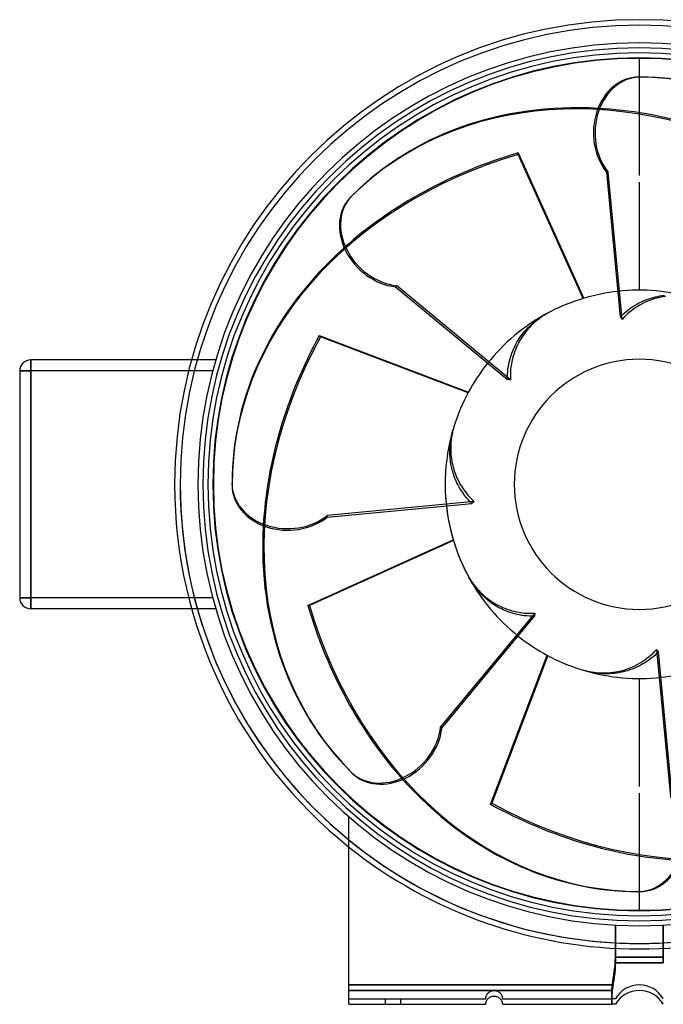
# Model space of a CAD drawing. Header units: millimetres. Extents: x -224 to 168, y -188 to 168.
# Tile 1 of 2: x -224 to 9, y -188 to 168. Entities that reach past the tile are written whole.
import ezdxf

# ---------------------------------------------------------------- set-up
doc = ezdxf.new("R2010")
doc.units = ezdxf.units.MM
doc.layers.add('HIDDEN', color=7, linetype='Continuous')
doc.layers.add('THICK', color=7, linetype='Continuous')

msp = doc.modelspace()

# ---------------------------------------------------------------- linework, layer by layer
at = {"layer": 'HIDDEN'}
for p, q in [((0, 111.66), (0, 147.25)), ((0, 111.67), (0, 147.25)), ((-43.78, 119.84), (-20.12, 67.25)), ((-43.78, 119.25), (-43.78, 119.84)), ((-20.36, 67.18), (-43.78, 119.25)), ((0, 70.2), (0, 109.26)), ((0, 70.2), (0, 109.26)), ((5.04, 67.6), (5.83, 67.8)), ((5.83, 67.8), (6.61, 67.97)), ((6.61, 67.97), (7.4, 68.12)), ((7.4, 68.12), (8.22, 68.25)), ((8.22, 68.25), (9.06, 68.35)), ((-2.72, 64.05), (-2.01, 64.51)), ((-2.01, 64.51), (-1.3, 64.94)), ((-1.3, 64.94), (-0.56, 65.35)), ((-0.56, 65.35), (0.2, 65.75)), ((0.2, 65.75), (0.99, 66.13)), ((0.99, 66.13), (1.79, 66.48)), ((1.79, 66.48), (2.61, 66.81)), ((2.61, 66.81), (3.42, 67.1)), ((3.42, 67.1), (4.24, 67.37)), ((4.24, 67.37), (5.04, 67.6)), ((-35.81, 60.3), (-35.11, 60.76)), ((-35.11, 60.76), (-34.38, 61.2)), ((-34.38, 61.2), (-33.63, 61.62)), ((-6.92, 60.56), (-6.26, 61.21)), ((-6.26, 61.21), (-5.58, 61.83)), ((-5.58, 61.83), (-4.88, 62.43)), ((-4.88, 62.43), (-4.16, 63.01)), ((-4.16, 63.01), (-3.44, 63.55)), ((-3.44, 63.55), (-2.72, 64.05)), ((-40.23, 56.65), (-39.63, 57.25)), ((-39.63, 57.25), (-39.01, 57.82)), ((-39.01, 57.82), (-38.39, 58.37)), ((-38.39, 58.37), (-37.76, 58.88)), ((-37.76, 58.88), (-37.14, 59.37)), ((-37.14, 59.37), (-36.49, 59.84)), ((-36.49, 59.84), (-35.81, 60.3)), ((-115.7, 53.78), (-61.79, 33.33)), ((-115.28, 53.36), (-115.7, 53.78)), ((-43.39, 52.74), (-42.93, 53.41)), ((-42.93, 53.41), (-42.45, 54.07)), ((-42.45, 54.07), (-41.93, 54.74)), ((-41.93, 54.74), (-41.39, 55.39)), ((-41.39, 55.39), (-40.82, 56.03)), ((-40.82, 56.03), (-40.23, 56.65)), ((-61.9, 33.11), (-115.28, 53.36)), ((-45.4, 49.08), (-45.03, 49.87)), ((-45.03, 49.87), (-44.64, 50.63)), ((-44.64, 50.63), (-44.23, 51.37)), ((-44.23, 51.37), (-43.82, 52.07)), ((-43.82, 52.07), (-43.39, 52.74)), ((-46.61, 45.81), (-46.35, 46.64)), ((-46.35, 46.64), (-46.06, 47.46)), ((-46.06, 47.46), (-45.74, 48.28)), ((-45.74, 48.28), (-45.4, 49.08)), ((-220, 45), (-220, 45)), ((-220, 45), (-220, 41)), ((-153.12, 45), (-161.86, 45)), ((-153.12, 45), (-153.12, 45)), ((-47.37, 42.5), (-47.21, 43.36)), ((-47.21, 43.36), (-47.04, 44.19)), ((-47.04, 44.19), (-46.84, 45)), ((-46.84, 45), (-46.61, 45.81)), ((-224, 41), (-224, 41)), ((-224, 41), (-224, 41)), ((-224, 41), (-224, 41)), ((-224, 41), (-220, 41)), ((-224, 41), (-223.9, 41)), ((-224, 41), (-223.9, 41)), ((-223.9, 41), (-223.9, 37)), ((-154.24, 41), (-220, 41)), ((-220, -41), (-220, 41)), ((-154.24, 41), (-162.92, 41)), ((-47.71, 38.85), (-47.67, 39.78)), ((-47.67, 39.78), (-47.6, 40.7)), ((-47.6, 40.7), (-47.5, 41.61)), ((-47.5, 41.61), (-47.37, 42.5)), ((-223.9, 37), (-223.9, 33)), ((-47.72, 37.93), (-47.71, 38.85)), ((-224, 33), (-223.9, 33)), ((-224, 33), (-223.9, 33)), ((-67.94, 17.44), (-67.81, 18.02)), ((-67.81, 18.02), (-67.67, 18.61)), ((-67.67, 18.61), (-67.52, 19.2)), ((-67.52, 19.2), (-67.35, 19.8)), ((-68.42, 14.02), (-68.37, 14.6)), ((-68.37, 14.6), (-68.31, 15.17)), ((-68.31, 15.17), (-68.24, 15.72)), ((-68.24, 15.72), (-68.15, 16.29)), ((-68.15, 16.29), (-68.05, 16.86)), ((-68.05, 16.86), (-67.94, 17.44)), ((-68.51, 12.22), (-68.49, 12.83)), ((-68.51, 11.62), (-68.51, 12.22)), ((-68.49, 11.01), (-68.51, 11.62)), ((-68.49, 12.83), (-68.46, 13.43)), ((-68.46, 10.4), (-68.49, 11.01)), ((-68.46, 13.43), (-68.42, 14.02)), ((-68.42, 9.79), (-68.46, 10.4)), ((-68.37, 9.19), (-68.42, 9.79)), ((-68.3, 8.59), (-68.37, 9.19)), ((-68.22, 8), (-68.3, 8.59)), ((-68.12, 7.42), (-68.22, 8)), ((-68.02, 6.85), (-68.12, 7.42)), ((-67.9, 6.29), (-68.02, 6.85)), ((-67.78, 5.74), (-67.9, 6.29)), ((-67.63, 5.17), (-67.78, 5.74)), ((-67.47, 4.6), (-67.63, 5.17)), ((-67.3, 4.02), (-67.47, 4.6)), ((-67.11, 3.44), (-67.3, 4.02)), ((-66.9, 2.86), (-67.11, 3.44)), ((-66.68, 2.27), (-66.9, 2.86)), ((-66.44, 1.7), (-66.68, 2.27)), ((-66.19, 1.12), (-66.44, 1.7)), ((-65.92, 0.56), (-66.19, 1.12)), ((-65.65, 0), (-65.92, 0.56)), ((-65.26, -0.74), (-65.65, 0)), ((-64.85, -1.45), (-65.26, -0.74)), ((-64.43, -2.14), (-64.85, -1.45)), ((-63.97, -2.83), (-64.43, -2.14)), ((-63.48, -3.54), (-63.97, -2.83)), ((-62.95, -4.24), (-63.48, -3.54)), ((-62.39, -4.94), (-62.95, -4.24)), ((-61.8, -5.62), (-62.39, -4.94)), ((-61.19, -6.28), (-61.8, -5.62)), ((-60.56, -6.92), (-61.19, -6.28)), ((-119.84, -43.78), (-67.25, -20.12)), ((-67.18, -20.36), (-119.25, -43.78)), ((-224, -33), (-223.9, -33)), ((-224, -33), (-223.9, -33)), ((-223.9, -33), (-223.9, -37)), ((-61.2, -34.38), (-61.62, -33.63)), ((-60.76, -35.11), (-61.2, -34.38)), ((-60.3, -35.81), (-60.76, -35.11)), ((-223.9, -37), (-223.9, -41)), ((-59.84, -36.49), (-60.3, -35.81)), ((-59.37, -37.14), (-59.84, -36.49)), ((-58.88, -37.76), (-59.37, -37.14)), ((-58.37, -38.39), (-58.88, -37.76)), ((-57.82, -39.01), (-58.37, -38.39)), ((-57.25, -39.63), (-57.82, -39.01)), ((-224, -41), (-224, -41)), ((-224, -41), (-224, -41)), ((-224, -41), (-224, -41)), ((-220, -41), (-224, -41)), ((-224, -41), (-223.9, -41)), ((-224, -41), (-223.9, -41)), ((-154.24, -41), (-220, -41)), ((-220, -41), (-220, -45)), ((-154.24, -41), (-162.92, -41)), ((-56.65, -40.23), (-57.25, -39.63)), ((-56.03, -40.82), (-56.65, -40.23)), ((-55.39, -41.39), (-56.03, -40.82)), ((-54.74, -41.93), (-55.39, -41.39)), ((-54.07, -42.45), (-54.74, -41.93)), ((-53.41, -42.93), (-54.07, -42.45)), ((-220, -45), (-220, -45)), ((-153.12, -45), (-161.86, -45)), ((-153.12, -45), (-153.12, -45)), ((-119.25, -43.78), (-119.84, -43.78)), ((-52.74, -43.39), (-53.41, -42.93)), ((-52.07, -43.82), (-52.74, -43.39)), ((-51.37, -44.23), (-52.07, -43.82)), ((-50.63, -44.64), (-51.37, -44.23)), ((-49.87, -45.03), (-50.63, -44.64)), ((-49.08, -45.4), (-49.87, -45.03)), ((-48.28, -45.74), (-49.08, -45.4)), ((-47.46, -46.06), (-48.28, -45.74)), ((-46.64, -46.35), (-47.46, -46.06)), ((-45.81, -46.61), (-46.64, -46.35)), ((-45, -46.84), (-45.81, -46.61)), ((-44.19, -47.04), (-45, -46.84)), ((-43.36, -47.21), (-44.19, -47.04)), ((-42.5, -47.37), (-43.36, -47.21)), ((-41.61, -47.5), (-42.5, -47.37)), ((-40.7, -47.6), (-41.61, -47.5)), ((-39.78, -47.67), (-40.7, -47.6)), ((-38.85, -47.71), (-39.78, -47.67)), ((-37.93, -47.72), (-38.85, -47.71)), ((-53.78, -115.7), (-33.33, -61.79)), ((-33.11, -61.9), (-53.36, -115.28)), ((2.72, -64.05), (2.01, -64.51)), ((3.44, -63.55), (2.72, -64.05)), ((4.16, -63.01), (3.44, -63.55)), ((4.88, -62.43), (4.16, -63.01)), ((5.58, -61.83), (4.88, -62.43)), ((6.26, -61.21), (5.58, -61.83)), ((6.92, -60.56), (6.26, -61.21)), ((-18.97, -67.58), (-19.8, -67.35)), ((-18.14, -67.79), (-18.97, -67.58)), ((-5.04, -67.6), (-5.83, -67.8)), ((-4.24, -67.37), (-5.04, -67.6)), ((-3.42, -67.1), (-4.24, -67.37)), ((-2.61, -66.81), (-3.42, -67.1)), ((-1.79, -66.48), (-2.61, -66.81)), ((-0.99, -66.13), (-1.79, -66.48)), ((-0.2, -65.75), (-0.99, -66.13)), ((0.56, -65.35), (-0.2, -65.75)), ((1.3, -64.94), (0.56, -65.35)), ((2.01, -64.51), (1.3, -64.94)), ((-17.32, -67.96), (-18.14, -67.79)), ((-16.51, -68.11), (-17.32, -67.96)), ((-15.72, -68.24), (-16.51, -68.11)), ((-14.93, -68.34), (-15.72, -68.24)), ((-14.13, -68.42), (-14.93, -68.34)), ((-13.3, -68.47), (-14.13, -68.42)), ((-12.46, -68.5), (-13.3, -68.47)), ((-11.61, -68.51), (-12.46, -68.5)), ((-10.76, -68.48), (-11.61, -68.51)), ((-9.9, -68.43), (-10.76, -68.48)), ((-9.06, -68.35), (-9.9, -68.43)), ((-8.22, -68.25), (-9.06, -68.35)), ((-7.4, -68.12), (-8.22, -68.25)), ((-6.61, -67.97), (-7.4, -68.12)), ((-5.83, -67.8), (-6.61, -67.97)), ((0, -109.26), (0, -70.2)), ((0, -109.26), (0, -70.2)), ((0, -147.25), (0, -111.66)), ((0, -147.25), (0, -111.67)), ((-53.36, -115.28), (-53.78, -115.7)), ((-105, -120.2), (-105, -120.2)), ((-105, -120.2), (-105, -120.2)), ((-8.66, -159.36), (-8.66, -173)), ((-8.66, -159.36), (-8.66, -171)), ((-8.66, -171), (-8.66, -159.36)), ((8.66, -159.36), (8.66, -171)), ((8.66, -171), (8.66, -159.36)), ((8.66, -173), (8.66, -159.36)), ((-8.77, -173.47), (-8.91, -174.76)), ((-8.91, -174.76), (-8.77, -173.47)), ((-8.69, -172.21), (-8.77, -173.47)), ((-8.77, -173.47), (-8.69, -172.21)), ((-8.69, -174.21), (-8.77, -175.47)), ((-8.66, -171), (-8.69, -172.21)), ((-8.69, -172.21), (-8.66, -171)), ((-8.66, -173), (-8.69, -174.21)), ((-8.66, -171), (0, -171)), ((0, -171), (-8.66, -171)), ((-8.66, -173), (0, -173)), ((8.66, -171), (0, -171)), ((0, -171), (8.66, -171)), ((0, -173), (8.66, -173)), ((-9.28, -177.29), (-9.46, -178.49)), ((-9.46, -178.49), (-9.28, -177.29)), ((-9.09, -176.04), (-9.28, -177.29)), ((-9.28, -177.29), (-9.09, -176.04)), ((-8.91, -174.76), (-9.09, -176.04)), ((-9.09, -176.04), (-8.91, -174.76)), ((-8.91, -176.76), (-9.09, -178.04)), ((-8.77, -175.47), (-8.91, -176.76)), ((-9.8, -181), (-105, -181)), ((-105, -181), (-9.8, -181)), ((-9.85, -181.45), (-9.87, -181.67)), ((-9.87, -181.67), (-9.85, -181.45)), ((-9.83, -181.22), (-9.85, -181.45)), ((-9.85, -181.45), (-9.83, -181.22)), ((-9.8, -181), (-9.83, -181.22)), ((-9.83, -181.22), (-9.8, -181)), ((-9.64, -179.72), (-9.8, -181)), ((-9.8, -181), (-9.64, -179.72)), ((-9.46, -178.49), (-9.64, -179.72)), ((-9.64, -179.72), (-9.46, -178.49)), ((-9.46, -180.49), (-9.64, -181.72)), ((-9.28, -179.29), (-9.46, -180.49)), ((-9.09, -178.04), (-9.28, -179.29)), ((-9.8, -183), (-105, -183)), ((-55.38, -185.15), (-55.33, -185)), ((-55.33, -185), (-55.27, -184.84)), ((-55.27, -184.84), (-55.19, -184.68)), ((-55.19, -184.68), (-55.1, -184.51)), ((-55.1, -184.51), (-54.99, -184.32)), ((-54.99, -184.32), (-54.85, -184.14)), ((-54.85, -184.14), (-54.7, -183.96)), ((-54.7, -183.96), (-54.53, -183.79)), ((-54.53, -183.79), (-54.34, -183.63)), ((-54.34, -183.63), (-54.14, -183.49)), ((-54.14, -183.49), (-53.91, -183.35)), ((-53.91, -183.35), (-53.67, -183.24)), ((-53.67, -183.24), (-53.42, -183.14)), ((-53.42, -183.14), (-53.16, -183.07)), ((-53.16, -183.07), (-52.89, -183.03)), ((-52.89, -183.03), (-52.63, -183)), ((-52.63, -183), (-52.37, -183)), ((-52.37, -183), (-52.11, -183.03)), ((-52.11, -183.03), (-51.84, -183.07)), ((-51.84, -183.07), (-51.58, -183.14)), ((-51.58, -183.14), (-51.33, -183.24)), ((-51.33, -183.24), (-51.09, -183.35)), ((-51.09, -183.35), (-50.86, -183.49)), ((-50.86, -183.49), (-50.66, -183.63)), ((-50.66, -183.63), (-50.47, -183.79)), ((-50.47, -183.79), (-50.3, -183.96)), ((-50.3, -183.96), (-50.15, -184.14)), ((-50.15, -184.14), (-50.01, -184.32)), ((-50.01, -184.32), (-49.9, -184.51)), ((-49.9, -184.51), (-49.81, -184.68)), ((-49.81, -184.68), (-49.73, -184.84)), ((-49.73, -184.84), (-49.67, -185)), ((-49.67, -185), (-49.62, -185.15)), ((-9.95, -183.56), (-9.96, -183.75)), ((-9.96, -183.76), (-9.95, -183.57)), ((-9.96, -183.75), (-9.96, -183.94)), ((-9.96, -183.94), (-9.96, -183.76)), ((-9.96, -183.94), (-9.96, -184.11)), ((-9.96, -184.12), (-9.96, -183.94)), ((-9.96, -184.11), (-9.96, -184.29)), ((-9.96, -184.29), (-9.96, -184.12)), ((-9.96, -184.29), (-9.96, -184.45)), ((-9.96, -184.46), (-9.96, -184.29)), ((-9.96, -184.45), (-9.96, -184.61)), ((-9.96, -184.62), (-9.96, -184.46)), ((-9.96, -184.61), (-9.96, -184.76)), ((-9.96, -184.77), (-9.96, -184.62)), ((-9.96, -184.76), (-9.96, -184.91)), ((-9.96, -184.91), (-9.96, -184.77)), ((-9.96, -184.91), (-9.96, -185.04)), ((-9.96, -185.05), (-9.96, -184.91)), ((-9.96, -185.04), (-9.96, -185.17)), ((-9.96, -185.17), (-9.96, -185.05)), ((-9.94, -183.17), (-9.95, -183.37)), ((-9.95, -183.37), (-9.94, -183.17)), ((-9.95, -183.37), (-9.95, -183.56)), ((-9.95, -183.57), (-9.95, -183.37)), ((-9.93, -182.75), (-9.94, -182.96)), ((-9.94, -182.97), (-9.93, -182.76)), ((-9.94, -182.96), (-9.94, -183.17)), ((-9.94, -183.17), (-9.94, -182.97)), ((-9.93, -184.75), (-9.94, -184.96)), ((-9.94, -184.96), (-9.94, -185.17)), ((-9.92, -182.54), (-9.93, -182.75)), ((-9.93, -182.76), (-9.92, -182.54)), ((-9.92, -184.54), (-9.93, -184.75)), ((-9.91, -182.33), (-9.92, -182.54)), ((-9.92, -182.54), (-9.91, -182.33)), ((-9.91, -184.33), (-9.92, -184.54)), ((-9.9, -182.11), (-9.91, -182.33)), ((-9.91, -182.33), (-9.9, -182.11)), ((-9.9, -184.11), (-9.91, -184.33)), ((-9.88, -181.89), (-9.9, -182.11)), ((-9.9, -182.11), (-9.88, -181.89)), ((-9.88, -183.89), (-9.9, -184.11)), ((-9.87, -181.67), (-9.88, -181.89)), ((-9.88, -181.89), (-9.87, -181.67)), ((-9.87, -183.67), (-9.88, -183.89)), ((-9.85, -183.45), (-9.87, -183.67)), ((-9.83, -183.22), (-9.85, -183.45)), ((-9.8, -183), (-9.83, -183.22)), ((-9.64, -181.72), (-9.8, -183)), ((-105, -186), (-105, -186)), ((-105, -186), (-55.5, -186)), ((-105, -188), (-105, -188)), ((-91.75, -188), (-91.75, -186)), ((-91.75, -188), (-91.75, -186)), ((-86.25, -188), (-86.25, -186)), ((-86.25, -188), (-86.25, -186)), ((-55.5, -185.89), (-55.49, -185.82)), ((-55.5, -185.94), (-55.5, -185.89)), ((-55.5, -185.97), (-55.5, -185.94)), ((-55.5, -185.99), (-55.5, -185.97)), ((-55.5, -186), (-55.5, -185.99)), ((-55.5, -186), (-55.5, -186)), ((-55.5, -188), (-55.5, -188)), ((-55.49, -185.74), (-55.48, -185.65)), ((-55.49, -185.82), (-55.49, -185.74)), ((-55.48, -185.65), (-55.47, -185.54)), ((-55.47, -185.54), (-55.44, -185.43)), ((-55.44, -185.43), (-55.42, -185.29)), ((-55.42, -185.29), (-55.38, -185.15)), ((-49.62, -185.15), (-49.58, -185.29)), ((-49.58, -185.29), (-49.56, -185.43)), ((-49.56, -185.43), (-49.53, -185.54)), ((-49.53, -185.54), (-49.52, -185.65)), ((-49.52, -185.65), (-49.51, -185.74)), ((-49.51, -185.74), (-49.51, -185.82)), ((-49.51, -185.82), (-49.5, -185.89)), ((-49.5, -185.89), (-49.5, -185.94)), ((-49.5, -185.94), (-49.5, -185.97)), ((-49.5, -185.97), (-49.5, -185.99)), ((-49.5, -185.99), (-49.5, -186)), ((-49.5, -186), (-9.8, -186)), ((-49.5, -186), (-49.5, -186)), ((-49.5, -188), (-49.5, -188)), ((-9.96, -185.17), (-9.95, -185.29)), ((-9.95, -185.29), (-9.96, -185.17)), ((-9.95, -185.56), (-9.96, -185.75)), ((-9.96, -185.75), (-9.96, -185.94)), ((-9.96, -185.94), (-9.96, -186.11)), ((-9.96, -186.11), (-9.96, -186.29)), ((-9.96, -186.29), (-9.96, -186.45)), ((-9.96, -186.45), (-9.96, -186.61)), ((-9.96, -186.61), (-9.96, -186.76)), ((-9.96, -186.76), (-9.96, -186.91)), ((-9.96, -186.91), (-9.96, -187.04)), ((-9.96, -187.04), (-9.96, -187.17)), ((-9.96, -187.17), (-9.95, -187.29)), ((-9.94, -185.17), (-9.95, -185.37)), ((-9.95, -185.29), (-9.95, -185.4)), ((-9.95, -185.4), (-9.95, -185.29)), ((-9.95, -185.37), (-9.95, -185.56)), ((-9.95, -185.4), (-9.94, -185.5)), ((-9.94, -185.51), (-9.95, -185.4)), ((-9.95, -187.29), (-9.95, -187.4)), ((-9.95, -187.4), (-9.94, -187.5)), ((-9.94, -185.5), (-9.94, -185.6)), ((-9.94, -185.6), (-9.94, -185.51)), ((-9.94, -185.6), (-9.93, -185.68)), ((-9.93, -185.68), (-9.94, -185.6)), ((-9.94, -187.5), (-9.94, -187.6)), ((-9.94, -187.6), (-9.93, -187.68)), ((-9.93, -185.68), (-9.92, -185.76)), ((-9.92, -185.76), (-9.93, -185.68)), ((-9.93, -187.68), (-9.92, -187.76)), ((-9.92, -185.76), (-9.91, -185.82)), ((-9.91, -185.82), (-9.92, -185.76)), ((-9.92, -187.76), (-9.91, -187.82)), ((-9.91, -185.82), (-9.9, -185.87)), ((-9.9, -185.88), (-9.91, -185.82)), ((-9.91, -187.82), (-9.9, -187.87)), ((-9.9, -185.87), (-9.88, -185.92)), ((-9.88, -185.92), (-9.9, -185.88)), ((-9.9, -187.87), (-9.88, -187.92)), ((-9.88, -185.92), (-9.87, -185.95)), ((-9.87, -185.96), (-9.88, -185.92)), ((-9.88, -187.92), (-9.87, -187.95)), ((-9.87, -185.95), (-9.85, -185.98)), ((-9.85, -185.98), (-9.87, -185.96)), ((-9.87, -187.95), (-9.85, -187.98)), ((-9.85, -185.98), (-9.83, -185.99)), ((-9.83, -185.99), (-9.85, -185.98)), ((-9.85, -187.98), (-9.83, -187.99)), ((-9.83, -185.99), (-9.8, -186)), ((-9.8, -186), (-9.83, -185.99)), ((-9.83, -187.99), (-9.8, -188)), ((-9.64, -186), (-9.8, -186)), ((-9.46, -186), (-9.64, -186)), ((-9.28, -186), (-9.46, -186)), ((-9.09, -186), (-9.28, -186)), ((-8.91, -186), (-9.09, -186)), ((-8.77, -186), (-8.91, -186)), ((-8.69, -186), (-8.77, -186)), ((-8.66, -186), (-8.69, -186)), ((-8.66, -186), (-8.66, -186)), ((-8.66, -188), (-8.66, -188)), ((8.66, -188), (8.66, -188))]:
    msp.add_line(p, q, dxfattribs=at)
for centre, radius, start, end in [((0, 0), 166, 0, 180), ((0, 0), 166, 0, 180), ((0, 0), 166, 0, 180), ((0, 0), 157.8, 0, 180), ((0, 0), 154.2, 0, 180), ((0, 0), 70.2, 73.6215, 96.3656), ((0, 0), 70.2, 118.6215, 141.3656), ((0, 0), 70.2, 163.6215, 180), ((0, 0), 166, 180, 270), ((0, 0), 166, 180, 270), ((0, 0), 157.8, 180, 270), ((0, 0), 154.2, 180, 270), ((0, 0), 70.2, 180, 186.3656), ((0, 0), 166, 270, 0), ((0, 0), 166, 270, 0), ((0, 0), 166, 270, 0), ((0, 0), 166, 180, 270), ((0, 0), 154.2, 270, 0), ((0, 0), 157.8, 270, 0), ((0, 0), 70.2, 208.6215, 231.3656), ((0, 0), 70.2, 253.6215, 276.3656), ((0, 0), 166, 230.763, 270), ((0, 0), 168, 231.3178, 270), ((0, 0), 166, 270, 309.237), ((0, 0), 168, 270, 308.6822), ((0, -191), 10, 90, 150), ((0, -191), 10, 30, 90)]:
    msp.add_arc(centre, radius, start, end, dxfattribs=at)
for centre, major_axis, ratio, start_param, end_param in [((6.86, -7.28), (111.19, -111.19), 0.809017, 1.919862, 3.141593), ((-0.29, -10), (0, -157.25), 0.809017, 1.919862, 3.141593), ((7.28, -6.86), (-111.19, 111.19), 0.809017, -1.22173, -0.734568), ((10, -0.29), (157.25, 0), 0.809017, 1.919862, 3.141593), ((10, 0.29), (-157.25, 0), 0.809017, -1.22173, -0.734568), ((0, 111.66), (0.00054, -0.00218), 0.386472, 1.000764, 2.57156), ((0, 111.66), (0.00054, -0.00218), 0.386472, -2.124206, -0.570033), ((0, 111.66), (0.00054, -0.00218), 0.386472, 3.046141, 4.158979), ((0, 111.66), (0.00054, -0.00218), 0.386472, 2.57156, 3.046141), ((0, 111.66), (0.00054, -0.00218), 0.386472, -0.570033, 1.000764), ((0, 109.26), (0.00054, -0.00218), 0.386472, -0.570033, 1.000764), ((0, 109.26), (0.00054, -0.00218), 0.386472, 1.000764, 2.57156), ((0, 109.26), (0.00054, -0.00218), 0.386472, 3.046141, 4.159018), ((0, 109.26), (0.00054, -0.00218), 0.386472, -2.124167, -0.570033), ((0, 109.26), (0.00054, -0.00218), 0.386472, 2.57156, 3.046141), ((0, 0), (-49.64, -49.64), 1, -1.882012, -1.856655), ((6.86, 7.28), (-111.19, -111.19), 0.809017, -1.22173, -0.734568), ((7.28, 6.86), (111.19, 111.19), 0.809017, 1.919862, 3.141593), ((0, 0), (0, 70.2), 1, 1.259581, 1.284938), ((0, 0), (-49.64, 49.64), 1, 0.785398, 1.284938), ((-0.29, 10), (0, -157.25), 0.809017, -1.22173, -0.734568), ((0.29, 10), (0, 157.25), 0.809017, 1.919862, 3.141593), ((0, 0), (-70.2, 0), 1, 1.259581, 1.284938), ((-6.86, 7.28), (-111.19, 111.19), 0.809017, 1.919862, 3.141593), ((0, -109.26), (-0.00054, 0.00218), 0.386472, 3.046141, 4.159018), ((0, -109.26), (-0.00054, 0.00218), 0.386472, -2.124167, -0.570033), ((0, -109.26), (-0.00054, 0.00218), 0.386472, 2.57156, 3.046141), ((0, -109.26), (-0.00054, 0.00218), 0.386472, -0.570033, 1.000764), ((0, -109.26), (-0.00054, 0.00218), 0.386472, 1.000764, 2.57156), ((0, -111.66), (-0.00054, 0.00218), 0.386472, -2.124206, -0.570033), ((0, -111.66), (-0.00054, 0.00218), 0.386472, 1.000764, 2.57156), ((0, -111.66), (-0.00054, 0.00218), 0.386472, -0.570033, 1.000764), ((0, -111.66), (-0.00054, 0.00218), 0.386472, 3.046141, 4.158979), ((0, -111.66), (-0.00054, 0.00218), 0.386472, 2.57156, 3.046141), ((-7.28, 6.86), (111.19, -111.19), 0.809017, -1.22173, -0.734568)]:
    msp.add_ellipse(centre, major_axis=major_axis, ratio=ratio, start_param=start_param, end_param=end_param, dxfattribs=at)
at = {"layer": 'THICK'}
for p, q in [((0, 147.25), (0, 154)), ((0, 147.25), (0, 154)), ((-0.29, 147.25), (0.29, 147.25)), ((-11.83, 112.83), (-6.92, 60.56)), ((-11.83, 112.83), (-11.24, 112.83)), ((-6.25, 59.66), (-11.24, 112.83)), ((-104.33, 103.91), (-103.91, 104.33)), ((-88.15, 71.42), (-87.73, 71.84)), ((-88.15, 71.42), (-47.72, 37.93)), ((-46.61, 37.77), (-87.73, 71.84)), ((7.73, 67.67), (6.91, 67.49)), ((8.55, 67.83), (7.73, 67.67)), ((9.41, 67.96), (8.55, 67.83)), ((-0.48, 64.43), (-1.23, 63.96)), ((0.26, 64.87), (-0.48, 64.43)), ((1.04, 65.29), (0.26, 64.87)), ((1.85, 65.7), (1.04, 65.29)), ((2.68, 66.08), (1.85, 65.7)), ((3.53, 66.43), (2.68, 66.08)), ((4.38, 66.74), (3.53, 66.43)), ((5.23, 67.03), (4.38, 66.74)), ((6.08, 67.28), (5.23, 67.03)), ((6.91, 67.49), (6.08, 67.28)), ((-35.12, 60.64), (-35.81, 60.15)), ((-34.39, 61.12), (-35.12, 60.64)), ((-33.63, 61.58), (-34.39, 61.12)), ((-32.85, 62.03), (-33.63, 61.58)), ((-32.05, 62.45), (-32.85, 62.03)), ((-6.81, 60.42), (-6.92, 60.56)), ((-4.94, 61.01), (-5.61, 60.34)), ((-4.23, 61.66), (-4.94, 61.01)), ((-3.5, 62.28), (-4.23, 61.66)), ((-2.75, 62.88), (-3.5, 62.28)), ((-1.99, 63.44), (-2.75, 62.88)), ((-1.23, 63.96), (-1.99, 63.44)), ((-39.07, 57.38), (-39.69, 56.74)), ((-38.43, 57.99), (-39.07, 57.38)), ((-37.78, 58.58), (-38.43, 57.99)), ((-37.13, 59.14), (-37.78, 58.58)), ((-36.47, 59.66), (-37.13, 59.14)), ((-35.81, 60.15), (-36.47, 59.66)), ((-6.69, 60.27), (-6.81, 60.42)), ((-6.58, 60.12), (-6.69, 60.27)), ((-6.47, 59.97), (-6.58, 60.12)), ((-6.36, 59.82), (-6.47, 59.97)), ((-6.25, 59.66), (-6.36, 59.82)), ((-5.61, 60.34), (-6.25, 59.66)), ((-41.91, 54.01), (-42.39, 53.31)), ((-41.4, 54.7), (-41.91, 54.01)), ((-40.86, 55.39), (-41.4, 54.7)), ((-40.29, 56.07), (-40.86, 55.39)), ((-39.69, 56.74), (-40.29, 56.07)), ((-44.1, 50.29), (-44.48, 49.46)), ((-43.69, 51.1), (-44.1, 50.29)), ((-43.27, 51.87), (-43.69, 51.1)), ((-42.83, 52.61), (-43.27, 51.87)), ((-42.39, 53.31), (-42.83, 52.61)), ((-45.43, 46.91), (-45.69, 46.06)), ((-45.15, 47.76), (-45.43, 46.91)), ((-44.83, 48.62), (-45.15, 47.76)), ((-44.48, 49.46), (-44.83, 48.62)), ((-161.86, 45), (-220, 45)), ((-220, 41), (-220, 45)), ((-46.27, 43.45), (-46.41, 42.52)), ((-46.1, 44.36), (-46.27, 43.45)), ((-45.9, 45.22), (-46.1, 44.36)), ((-45.69, 46.06), (-45.9, 45.22)), ((-224, 41), (-224, 37)), ((-220, 41), (-224, 41)), ((-220, 41), (-220, -41)), ((-162.92, 41), (-220, 41)), ((-46.59, 40.61), (-46.63, 39.65)), ((-46.63, 39.65), (-46.63, 38.7)), ((-46.52, 41.57), (-46.59, 40.61)), ((-46.41, 42.52), (-46.52, 41.57)), ((-224, 37), (-224, -37)), ((-47.53, 37.91), (-47.72, 37.93)), ((-47.35, 37.88), (-47.53, 37.91)), ((-47.17, 37.86), (-47.35, 37.88)), ((-46.98, 37.83), (-47.17, 37.86)), ((-46.79, 37.8), (-46.98, 37.83)), ((-46.61, 37.77), (-46.79, 37.8)), ((-46.63, 38.7), (-46.61, 37.77)), ((-66.83, 21.5), (-67.03, 20.85)), ((-67.66, 18.28), (-67.78, 17.65)), ((-67.53, 18.92), (-67.66, 18.28)), ((-67.38, 19.56), (-67.53, 18.92)), ((-67.21, 20.2), (-67.38, 19.56)), ((-67.03, 20.85), (-67.21, 20.2)), ((-68.15, 14.53), (-68.18, 13.88)), ((-68.1, 15.17), (-68.15, 14.53)), ((-68.04, 15.81), (-68.1, 15.17)), ((-67.97, 16.42), (-68.04, 15.81)), ((-67.88, 17.03), (-67.97, 16.42)), ((-67.78, 17.65), (-67.88, 17.03)), ((-68.18, 13.88), (-68.2, 13.22)), ((-68.2, 13.22), (-68.2, 12.55)), ((-68.2, 12.55), (-68.18, 11.89)), ((-68.18, 11.89), (-68.14, 11.23)), ((-68.14, 11.23), (-68.09, 10.56)), ((-68.09, 10.56), (-68.02, 9.91)), ((-68.02, 9.91), (-67.94, 9.26)), ((-67.94, 9.26), (-67.84, 8.63)), ((-67.84, 8.63), (-67.73, 8.01)), ((-67.73, 8.01), (-67.6, 7.4)), ((-67.6, 7.4), (-67.46, 6.79)), ((-67.46, 6.79), (-67.3, 6.17)), ((-67.3, 6.17), (-67.12, 5.54)), ((-67.12, 5.54), (-66.92, 4.91)), ((-66.92, 4.91), (-66.7, 4.27)), ((-66.7, 4.27), (-66.47, 3.63)), ((-66.47, 3.63), (-66.21, 3)), ((-147.25, -0.29), (-147.25, 0.29)), ((-66.21, 3), (-65.94, 2.37)), ((-65.94, 2.37), (-65.65, 1.76)), ((-65.65, 1.76), (-65.35, 1.16)), ((-65.35, 1.16), (-65.04, 0.57)), ((-65.04, 0.57), (-64.72, 0)), ((-64.72, 0), (-64.34, -0.64)), ((-64.34, -0.64), (-63.92, -1.29)), ((-63.92, -1.29), (-63.47, -1.95)), ((-63.47, -1.95), (-62.99, -2.6)), ((-62.99, -2.6), (-62.48, -3.25)), ((-62.48, -3.25), (-61.95, -3.9)), ((-59.66, -6.25), (-112.83, -11.24)), ((-112.83, -11.83), (-60.56, -6.92)), ((-61.95, -3.9), (-61.4, -4.52)), ((-61.4, -4.52), (-60.83, -5.12)), ((-60.83, -5.12), (-60.25, -5.7)), ((-60.42, -6.81), (-60.56, -6.92)), ((-60.27, -6.69), (-60.42, -6.81)), ((-60.12, -6.58), (-60.27, -6.69)), ((-60.25, -5.7), (-59.66, -6.25)), ((-59.97, -6.47), (-60.12, -6.58)), ((-59.82, -6.36), (-59.97, -6.47)), ((-59.66, -6.25), (-59.82, -6.36)), ((-112.83, -11.83), (-112.83, -11.24)), ((-62.45, -32.05), (-62.03, -32.85)), ((-62.03, -32.85), (-61.58, -33.63)), ((-61.58, -33.63), (-61.12, -34.39)), ((-61.12, -34.39), (-60.64, -35.12)), ((-60.64, -35.12), (-60.15, -35.81)), ((-224, -37), (-224, -41)), ((-60.15, -35.81), (-59.66, -36.47)), ((-59.66, -36.47), (-59.14, -37.13)), ((-59.14, -37.13), (-58.58, -37.78)), ((-58.58, -37.78), (-57.99, -38.43)), ((-57.99, -38.43), (-57.38, -39.07)), ((-57.38, -39.07), (-56.74, -39.69)), ((-224, -41), (-220, -41)), ((-220, -45), (-220, -41)), ((-162.92, -41), (-220, -41)), ((-56.74, -39.69), (-56.07, -40.29)), ((-56.07, -40.29), (-55.39, -40.86)), ((-55.39, -40.86), (-54.7, -41.4)), ((-54.7, -41.4), (-54.01, -41.91)), ((-54.01, -41.91), (-53.31, -42.39)), ((-53.31, -42.39), (-52.61, -42.83)), ((-161.86, -45), (-220, -45)), ((-52.61, -42.83), (-51.87, -43.27)), ((-51.87, -43.27), (-51.1, -43.69)), ((-51.1, -43.69), (-50.29, -44.1)), ((-50.29, -44.1), (-49.46, -44.48)), ((-49.46, -44.48), (-48.62, -44.83)), ((-48.62, -44.83), (-47.76, -45.15)), ((-47.76, -45.15), (-46.91, -45.43)), ((-46.91, -45.43), (-46.06, -45.69)), ((-46.06, -45.69), (-45.22, -45.9)), ((-45.22, -45.9), (-44.36, -46.1)), ((-44.36, -46.1), (-43.45, -46.27)), ((-43.45, -46.27), (-42.52, -46.41)), ((-37.77, -46.61), (-71.84, -87.73)), ((-71.42, -88.15), (-37.93, -47.72)), ((-42.52, -46.41), (-41.57, -46.52)), ((-41.57, -46.52), (-40.61, -46.59)), ((-40.61, -46.59), (-39.65, -46.63)), ((-39.65, -46.63), (-38.7, -46.63)), ((-38.7, -46.63), (-37.77, -46.61)), ((-37.91, -47.53), (-37.93, -47.72)), ((-37.88, -47.35), (-37.91, -47.53)), ((-37.86, -47.17), (-37.88, -47.35)), ((-37.83, -46.98), (-37.86, -47.17)), ((-37.8, -46.79), (-37.83, -46.98)), ((-37.77, -46.61), (-37.8, -46.79)), ((4.94, -61.01), (5.61, -60.34)), ((5.61, -60.34), (6.25, -59.66)), ((6.25, -59.66), (6.36, -59.82)), ((6.25, -59.66), (11.24, -112.83)), ((6.36, -59.82), (6.47, -59.97)), ((6.47, -59.97), (6.58, -60.12)), ((6.58, -60.12), (6.69, -60.27)), ((6.69, -60.27), (6.81, -60.42)), ((6.81, -60.42), (6.92, -60.56)), ((0.48, -64.43), (1.23, -63.96)), ((1.23, -63.96), (1.99, -63.44)), ((1.99, -63.44), (2.75, -62.88)), ((2.75, -62.88), (3.5, -62.28)), ((3.5, -62.28), (4.23, -61.66)), ((4.23, -61.66), (4.94, -61.01)), ((11.83, -112.83), (6.92, -60.56)), ((-21.5, -66.83), (-20.63, -67.09)), ((-20.63, -67.09), (-19.76, -67.33)), ((-19.76, -67.33), (-18.9, -67.53)), ((-18.9, -67.53), (-18.05, -67.71)), ((-7.73, -67.67), (-6.91, -67.49)), ((-6.91, -67.49), (-6.08, -67.28)), ((-6.08, -67.28), (-5.23, -67.03)), ((-5.23, -67.03), (-4.38, -66.74)), ((-4.38, -66.74), (-3.53, -66.43)), ((-3.53, -66.43), (-2.68, -66.08)), ((-2.68, -66.08), (-1.85, -65.7)), ((-1.85, -65.7), (-1.04, -65.29)), ((-1.04, -65.29), (-0.26, -64.87)), ((-0.26, -64.87), (0.48, -64.43)), ((-18.05, -67.71), (-17.21, -67.86)), ((-17.21, -67.86), (-16.39, -67.97)), ((-16.39, -67.97), (-15.56, -68.07)), ((-15.56, -68.07), (-14.7, -68.14)), ((-14.7, -68.14), (-13.83, -68.18)), ((-13.83, -68.18), (-12.94, -68.2)), ((-12.94, -68.2), (-12.05, -68.18)), ((-12.05, -68.18), (-11.16, -68.14)), ((-11.16, -68.14), (-10.28, -68.06)), ((-10.28, -68.06), (-9.41, -67.96)), ((-9.41, -67.96), (-8.55, -67.83)), ((-8.55, -67.83), (-7.73, -67.67)), ((-71.42, -88.15), (-71.84, -87.73)), ((-103.91, -104.33), (-104.33, -103.91)), ((-105, -183), (-105, -120.2)), ((0.29, -147.25), (-0.29, -147.25)), ((0, -154), (0, -147.25)), ((0, -154), (0, -147.25)), ((-8.66, -173), (-8.66, -159.36)), ((8.66, -159.36), (8.66, -173)), ((-8.77, -175.47), (-8.69, -174.21)), ((-8.69, -174.21), (-8.66, -173)), ((0, -173), (-8.66, -173)), ((8.66, -173), (0, -173)), ((-9.09, -178.04), (-8.91, -176.76)), ((-8.91, -176.76), (-8.77, -175.47)), ((-9.64, -181.72), (-9.46, -180.49)), ((-9.46, -180.49), (-9.28, -179.29)), ((-9.28, -179.29), (-9.09, -178.04)), ((-105, -188), (-105, -183)), ((-105, -183), (-9.8, -183)), ((-53.42, -185.14), (-53.16, -185.07)), ((-53.16, -185.07), (-52.89, -185.03)), ((-52.89, -185.03), (-52.63, -185)), ((-52.63, -185), (-52.37, -185)), ((-52.37, -185), (-52.11, -185.03)), ((-52.11, -185.03), (-51.84, -185.07)), ((-51.84, -185.07), (-51.58, -185.14)), ((-9.94, -184.97), (-9.93, -184.76)), ((-9.94, -185.17), (-9.94, -184.97)), ((-9.93, -184.76), (-9.92, -184.54)), ((-9.92, -184.54), (-9.91, -184.33)), ((-9.91, -184.33), (-9.9, -184.11)), ((-9.9, -184.11), (-9.88, -183.89)), ((-9.88, -183.89), (-9.87, -183.67)), ((-9.87, -183.67), (-9.85, -183.45)), ((-9.85, -183.45), (-9.83, -183.22)), ((-9.83, -183.22), (-9.8, -183)), ((-9.8, -183), (-9.64, -181.72)), ((-105, -188), (-55.5, -188)), ((-55.5, -187.89), (-55.49, -187.82)), ((-55.5, -187.94), (-55.5, -187.89)), ((-55.5, -187.97), (-55.5, -187.94)), ((-55.5, -187.99), (-55.5, -187.97)), ((-55.5, -188), (-55.5, -187.99)), ((-55.49, -187.74), (-55.48, -187.65)), ((-55.49, -187.82), (-55.49, -187.74)), ((-55.48, -187.65), (-55.47, -187.54)), ((-55.47, -187.54), (-55.44, -187.43)), ((-55.44, -187.43), (-55.42, -187.29)), ((-55.42, -187.29), (-55.38, -187.15)), ((-55.38, -187.15), (-55.33, -187)), ((-55.33, -187), (-55.27, -186.84)), ((-55.27, -186.84), (-55.19, -186.68)), ((-55.19, -186.68), (-55.1, -186.51)), ((-55.1, -186.51), (-54.99, -186.32)), ((-54.99, -186.32), (-54.85, -186.14)), ((-54.85, -186.14), (-54.7, -185.96)), ((-54.7, -185.96), (-54.53, -185.79)), ((-54.53, -185.79), (-54.34, -185.63)), ((-54.34, -185.63), (-54.14, -185.49)), ((-54.14, -185.49), (-53.91, -185.35)), ((-53.91, -185.35), (-53.67, -185.24)), ((-53.67, -185.24), (-53.42, -185.14)), ((-51.58, -185.14), (-51.33, -185.24)), ((-51.33, -185.24), (-51.09, -185.35)), ((-51.09, -185.35), (-50.86, -185.49)), ((-50.86, -185.49), (-50.66, -185.63)), ((-50.66, -185.63), (-50.47, -185.79)), ((-50.47, -185.79), (-50.3, -185.96)), ((-50.3, -185.96), (-50.15, -186.14)), ((-50.15, -186.14), (-50.01, -186.32)), ((-50.01, -186.32), (-49.9, -186.51)), ((-49.9, -186.51), (-49.81, -186.68)), ((-49.81, -186.68), (-49.73, -186.84)), ((-49.73, -186.84), (-49.67, -187)), ((-49.67, -187), (-49.62, -187.15)), ((-49.62, -187.15), (-49.58, -187.29)), ((-49.58, -187.29), (-49.56, -187.43)), ((-49.56, -187.43), (-49.53, -187.54)), ((-49.53, -187.54), (-49.52, -187.65)), ((-49.52, -187.65), (-49.51, -187.74)), ((-49.51, -187.74), (-49.51, -187.82)), ((-49.51, -187.82), (-49.5, -187.89)), ((-49.5, -187.89), (-49.5, -187.94)), ((-49.5, -187.94), (-49.5, -187.97)), ((-49.5, -187.97), (-49.5, -187.99)), ((-49.5, -187.99), (-49.5, -188)), ((-49.5, -188), (-9.8, -188)), ((-9.96, -185.76), (-9.95, -185.57)), ((-9.96, -185.94), (-9.96, -185.76)), ((-9.96, -186.12), (-9.96, -185.94)), ((-9.96, -186.29), (-9.96, -186.12)), ((-9.96, -186.46), (-9.96, -186.29)), ((-9.96, -186.62), (-9.96, -186.46)), ((-9.96, -186.77), (-9.96, -186.62)), ((-9.96, -186.91), (-9.96, -186.77)), ((-9.96, -187.05), (-9.96, -186.91)), ((-9.96, -187.17), (-9.96, -187.05)), ((-9.95, -187.29), (-9.96, -187.17)), ((-9.95, -185.37), (-9.94, -185.17)), ((-9.95, -185.57), (-9.95, -185.37)), ((-9.95, -187.4), (-9.95, -187.29)), ((-9.94, -187.51), (-9.95, -187.4)), ((-9.94, -187.6), (-9.94, -187.51)), ((-9.93, -187.68), (-9.94, -187.6)), ((-9.92, -187.76), (-9.93, -187.68)), ((-9.91, -187.82), (-9.92, -187.76)), ((-9.9, -187.88), (-9.91, -187.82)), ((-9.88, -187.92), (-9.9, -187.88)), ((-9.87, -187.96), (-9.88, -187.92)), ((-9.85, -187.98), (-9.87, -187.96)), ((-9.83, -187.99), (-9.85, -187.98)), ((-9.8, -188), (-9.83, -187.99)), ((-9.64, -188), (-9.8, -188)), ((-9.46, -188), (-9.64, -188)), ((-9.28, -188), (-9.46, -188)), ((-9.09, -188), (-9.28, -188)), ((-8.91, -188), (-9.09, -188)), ((-8.77, -188), (-8.91, -188)), ((-8.69, -188), (-8.77, -188)), ((-8.66, -188), (-8.69, -188))]:
    msp.add_line(p, q, dxfattribs=at)
for centre, radius, start, end in [((0, 0), 168, 0, 180), ((0, 0), 166, 0, 180), ((0, 0), 159.6, 0, 180), ((0, 0), 157.8, 0, 180), ((0, 0), 156, 0, 180), ((0, 0), 154.2, 0, 180), ((0, 0), 154, 0, 180), ((0, 0), 70.2, 96.3656, 117.1687), ((-220, 41), 4, 90, 180), ((0, 0), 70.2, 141.3656, 162.1687), ((0, 0), 45.2, 0, 180), ((0, 0), 154, 180, 0), ((0, 0), 45.2, 270, 0), ((0, 0), 168, 180, 231.3178), ((0, 0), 166, 180, 230.763), ((0, 0), 159.6, 180, 270), ((0, 0), 157.8, 180, 270), ((0, 0), 156, 180, 270), ((0, 0), 154.2, 180, 270), ((0, 0), 45.2, 180, 270), ((0, 0), 154.2, 270, 0), ((0, 0), 156, 270, 0), ((0, 0), 159.6, 270, 0), ((0, 0), 157.8, 270, 0), ((0, 0), 70.2, 186.3656, 207.1687), ((-220, -41), 4, 180, 270), ((0, 0), 70.2, 231.3656, 252.1687), ((0, 0), 70.2, 276.3656, 297.1686), ((0, -193), 10, 90, 150), ((0, -193), 10, 30, 90)]:
    msp.add_arc(centre, radius, start, end, dxfattribs=at)
for centre, major_axis, start_param, end_param in [((-0.29, 127.09), (0, -20.16), -3.141593, -0.785398), ((0.29, 127.09), (0, 20.16), 0, 2.356194), ((0.29, -10), (0, 157.25), -0.734568, 0), ((7.28, -6.86), (-111.19, 111.19), -0.734568, 0), ((-90.07, 89.66), (14.26, -14.26), -3.141593, -0.785398), ((-89.66, 90.07), (-14.26, 14.26), 0, 2.356194), ((10, 0.29), (-157.25, 0), -0.734568, 0), ((-127.09, 0.29), (-20.16, 0), 0, 2.356194), ((-127.09, -0.29), (20.16, 0), -3.141593, -0.785398), ((6.86, 7.28), (-111.19, -111.19), -0.734568, 0), ((-90.07, -89.66), (-14.26, -14.26), 0, 2.356194), ((-89.66, -90.07), (14.26, 14.26), 3.141593, 5.497787), ((-0.29, 10), (0, -157.25), -0.734568, 0), ((-0.29, -127.09), (0, -20.16), 0, 2.356194), ((0.29, -127.09), (0, 20.16), -3.141593, -0.785398)]:
    msp.add_ellipse(centre, major_axis=major_axis, ratio=0.809017, start_param=start_param, end_param=end_param, dxfattribs=at)

doc.saveas('drawing.dxf')
